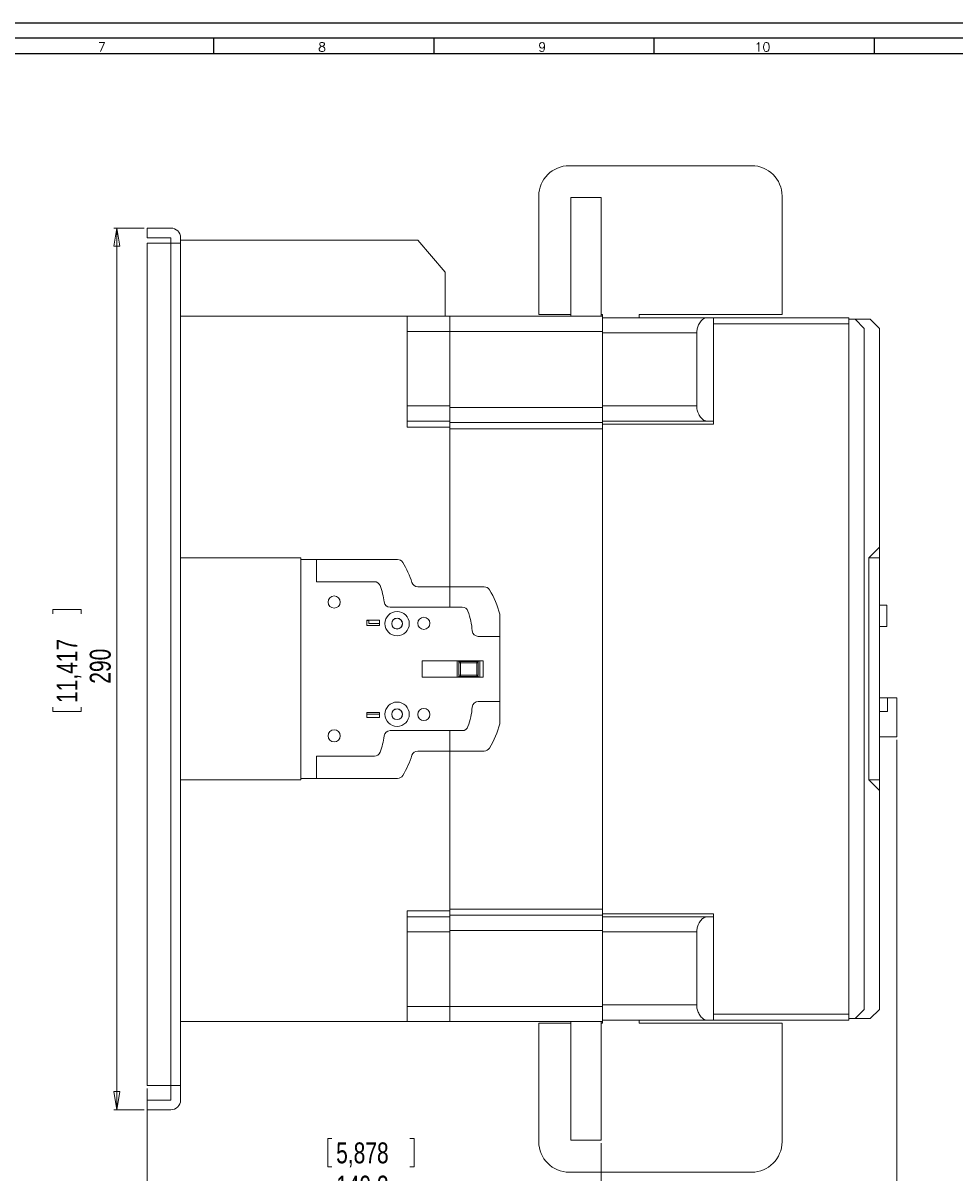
# Model space of a CAD drawing. Header units: millimetres. Extents: x 0 to 1189, y 0 to 841.
# Tile 7 of 8: x 469 to 776, y 463 to 841. Entities that reach past the tile are written whole.
import ezdxf

# ---------------------------------------------------------------- set-up
doc = ezdxf.new("R2010")
doc.units = ezdxf.units.MM
doc.layers.add('FORMATO', color=7, linetype='Continuous')
doc.styles.add('SLDTEXTSTYLE0', font='ROMANS')
doc.styles.add('SLDTEXTSTYLE3', font='TXT', dxfattribs={"width": 0.75})
doc.dimstyles.new('SLDDIMSTYLE0', dxfattribs={"dimtxt": 6.879167, "dimasz": 6, "dimexe": 0, "dimexo": 0.0625, "dimgap": 1.719792, "dimtad": 1, "dimdec": 1, "dimrnd": 1e-09, "dimzin": 12, "dimdsep": 46, "dimtxsty": 'SLDTEXTSTYLE3', "dimblk1": 'CLOSED', "dimblk2": 'CLOSED', "dimsah": 1, "dimcen": 0.09, "dimadec": 0, "dimazin": 3, "dimtfac": 1, "dimtdec": 1, "dimtofl": 0, "dimtmove": 0, "dimatfit": 3, "dimldrblk": 'CLOSED', "dimfxl": 1, "dimfrac": 2, "dimtolj": 1, "dimtzin": 12, "dimarcsym": 0})

# ---------------------------------------------------------------- blocks, each defined once
blk = doc.blocks.new('_CLOSED')
at = {"color": 0, "linetype": 'ByBlock', "lineweight": -2}
for p, q in [((-1, 0.166667), (0, 0)), ((-1, 0.166667), (-1, -0.166667)), ((0, 0), (-1, -0.166667)), ((0, 0), (-1, 0))]:
    blk.add_line(p, q, dxfattribs=at)
blk = doc.blocks.new('_D_6')
at = {"color": 7, "linetype": 'Continuous', "lineweight": 0}
for p, q in [((509.19, 773.57), (499.19, 773.57)), ((500.19, 773.57), (500.19, 483.57)), ((479.15, 648.09), (488.44, 648.09)), ((479.15, 648.09), (479.15, 646.7)), ((488.44, 648.09), (488.44, 646.7)), ((479.15, 614.57), (479.15, 615.97)), ((479.15, 614.57), (488.44, 614.57)), ((488.44, 614.57), (488.44, 615.97)), ((509.19, 483.57), (499.19, 483.57))]:
    blk.add_line(p, q, dxfattribs=at)
at = {"color": 7, "linetype": 'Continuous', "lineweight": 0, "xscale": 6, "yscale": 6}
for p, rotation in [((500.19, 773.57, 0.1), 90), ((500.19, 483.57, 0.1), 270)]:
    blk.add_blockref('_CLOSED', p, dxfattribs=dict(at, rotation=rotation))
at = {"color": 7, "linetype": 'Continuous', "lineweight": 0, "char_height": 6.879, "attachment_point": 1, "rotation": 90, "style": 'SLDTEXTSTYLE3'}
for s, insert in [('11,417', (480.39, 617.36)), ('290', (491.32, 623.71))]:
    blk.add_mtext(s, dxfattribs=dict(at, insert=insert))
blk = doc.blocks.new('_D_7')
at = {"color": 7, "linetype": 'Continuous', "lineweight": 0}
for p, q in [((510.19, 490.57), (510.19, 452.06)), ((569.57, 474.09), (569.57, 464.8)), ((569.57, 474.09), (570.96, 474.09)), ((598, 474.09), (596.6, 474.09)), ((598, 474.09), (598, 464.8)), ((659.49, 472.57), (659.49, 452.06)), ((569.57, 464.8), (570.96, 464.8)), ((598, 464.8), (596.6, 464.8)), ((510.19, 453.06), (659.49, 453.06))]:
    blk.add_line(p, q, dxfattribs=at)
at = {"color": 7, "linetype": 'Continuous', "lineweight": 0, "xscale": 6, "yscale": 6, "rotation": 180}
blk.add_blockref('_CLOSED', (510.19, 453.06, 0.1), dxfattribs=at)
at = {"color": 7, "linetype": 'Continuous', "lineweight": 0, "xscale": 6, "yscale": 6}
blk.add_blockref('_CLOSED', (659.49, 453.06, 0.1), dxfattribs=at)
at = {"color": 7, "linetype": 'Continuous', "lineweight": 0, "char_height": 6.879, "attachment_point": 1, "style": 'SLDTEXTSTYLE3'}
for s, insert in [('5,878', (572.35, 472.85)), ('149,3', (572.35, 461.92))]:
    blk.add_mtext(s, dxfattribs=dict(at, insert=insert))
blk = doc.blocks.new('_D_8')
at = {"color": 7, "linetype": 'Continuous', "lineweight": 0}
for p, q in [((756.71, 605.23), (756.71, 416.06)), ((510.19, 490.57), (510.19, 416.06)), ((617.16, 438.09), (617.16, 428.8)), ((617.16, 438.09), (618.55, 438.09)), ((645.59, 438.09), (644.2, 438.09)), ((645.59, 438.09), (645.59, 428.8)), ((617.16, 428.8), (618.55, 428.8)), ((645.59, 428.8), (644.2, 428.8)), ((510.19, 417.06), (756.71, 417.06))]:
    blk.add_line(p, q, dxfattribs=at)
at = {"color": 7, "linetype": 'Continuous', "lineweight": 0, "xscale": 6, "yscale": 6, "rotation": 180}
blk.add_blockref('_CLOSED', (510.19, 417.06, 0.1), dxfattribs=at)
at = {"color": 7, "linetype": 'Continuous', "lineweight": 0, "xscale": 6, "yscale": 6}
blk.add_blockref('_CLOSED', (756.71, 417.06, 0.1), dxfattribs=at)
at = {"color": 7, "linetype": 'Continuous', "lineweight": 0, "char_height": 6.879, "attachment_point": 1, "style": 'SLDTEXTSTYLE3'}
for s, insert in [('9,706', (619.94, 436.85)), ('246,5', (619.94, 425.92))]:
    blk.add_mtext(s, dxfattribs=dict(at, insert=insert))

msp = doc.modelspace()

# ---------------------------------------------------------------- linework, layer by layer
at = {"color": 7, "linetype": 'Continuous', "lineweight": 15}
for p, q in [((648.99, 794.08), (708.99, 794.08)), ((638.99, 745.08), (638.99, 784.08)), ((649.49, 783.57), (649.49, 744.57)), ((659.49, 783.57), (649.49, 783.57)), ((659.49, 744.57), (659.49, 783.57)), ((718.99, 784.08), (718.99, 745.08)), ((510.19, 773.57), (517.99, 773.57)), ((510.19, 770.37), (510.19, 773.57)), ((517.99, 770.37), (510.19, 770.37)), ((517.99, 768.57), (510.19, 768.57)), ((510.19, 768.57), (510.19, 491.57)), ((517.99, 768.57), (517.99, 770.37)), ((517.99, 768.57), (517.99, 491.57)), ((521.19, 768.57), (517.99, 768.57)), ((521.19, 770.37), (521.19, 768.57)), ((521.19, 769.57), (599.19, 769.57)), ((521.19, 768.57), (521.19, 491.57)), ((608.19, 759.07), (599.19, 769.57)), ((608.19, 744.57), (608.19, 759.07)), ((649.49, 745.08), (638.99, 745.08)), ((659.99, 745.08), (659.49, 745.08)), ((659.99, 744.57), (659.99, 745.08)), ((718.99, 745.08), (671.99, 745.08)), ((671.99, 745.08), (671.99, 744.08)), ((595.69, 744.57), (521.19, 744.57)), ((595.69, 744.57), (595.69, 739.57)), ((609.69, 744.57), (595.69, 744.57)), ((659.99, 744.57), (609.69, 744.57)), ((609.69, 744.57), (609.69, 739.57)), ((659.99, 739.57), (659.99, 744.57)), ((694.2, 744.08), (659.99, 744.08)), ((694.2, 744.08), (696.49, 744.08)), ((696.49, 742.08), (696.49, 744.08)), ((696.49, 744.08), (740.99, 744.08)), ((696.49, 742.08), (696.49, 709.08)), ((740.99, 742.08), (696.49, 742.08)), ((740.99, 744.08), (740.99, 742.08)), ((740.99, 743.57), (742.99, 743.57)), ((740.99, 515.06), (740.99, 742.08)), ((742.99, 743.57), (745.99, 740.57)), ((742.99, 743.57), (747.99, 743.57)), ((750.99, 740.57), (747.99, 743.57)), ((609.69, 739.57), (595.69, 739.57)), ((595.69, 739.57), (595.69, 715.07)), ((659.99, 739.57), (609.69, 739.57)), ((609.69, 739.57), (609.69, 714.57)), ((659.99, 714.57), (659.99, 739.57)), ((690.92, 739.08), (659.99, 739.08)), ((659.99, 739.08), (659.99, 715.08)), ((690.92, 715.08), (690.92, 739.08)), ((745.99, 740.57), (745.99, 516.57)), ((750.99, 668.57), (750.99, 740.57)), ((609.69, 715.07), (595.69, 715.07)), ((595.69, 715.07), (595.69, 710.07)), ((690.92, 715.08), (659.99, 715.08)), ((659.99, 714.57), (609.69, 714.57)), ((609.69, 714.57), (609.69, 709.57)), ((659.99, 709.57), (659.99, 714.57)), ((609.69, 710.07), (595.69, 710.07)), ((595.69, 708.07), (595.69, 710.07)), ((609.69, 708.07), (595.69, 708.07)), ((659.99, 709.57), (609.69, 709.57)), ((609.69, 709.57), (609.69, 707.57)), ((659.99, 707.57), (609.69, 707.57)), ((609.69, 707.57), (609.69, 648.87)), ((694.2, 710.08), (659.99, 710.08)), ((659.99, 709.57), (659.99, 707.57)), ((696.49, 709.08), (659.99, 709.08)), ((659.99, 549.57), (659.99, 707.57)), ((696.47, 710.08), (694.2, 710.08)), ((750.99, 668.57), (747.49, 665.07)), ((750.99, 665.07), (750.99, 668.57)), ((521.19, 665.07), (560.69, 665.07)), ((560.69, 665.07), (560.69, 664.57)), ((560.69, 592.57), (560.69, 664.57)), ((560.69, 664.57), (565.89, 664.57)), ((565.89, 664.57), (565.89, 657.27)), ((565.89, 664.57), (592.57, 664.57)), ((747.49, 665.07), (747.49, 592.07)), ((750.99, 665.07), (747.49, 665.07)), ((750.99, 592.07), (750.99, 665.07)), ((565.89, 657.27), (584.93, 657.27)), ((599.18, 655.57), (621.07, 655.57)), ((590.1, 648.87), (613.82, 648.87)), ((750.99, 649.57), (753.49, 649.57)), ((753.49, 649.57), (753.49, 642.57)), ((582.49, 642.87), (582.49, 644.57)), ((586.59, 644.57), (582.49, 644.57)), ((582.49, 644.47), (583.09, 644.47)), ((583.09, 643.47), (583.09, 644.47)), ((586.59, 643.47), (583.09, 643.47)), ((586.59, 644.57), (586.59, 642.87)), ((626.19, 646.57), (626.19, 639.27)), ((582.49, 642.87), (586.59, 642.87)), ((619.1, 639.27), (626.19, 639.27)), ((626.19, 639.27), (626.19, 617.87)), ((753.49, 642.57), (750.99, 642.57)), ((620.69, 631.27), (600.69, 631.27)), ((600.69, 631.27), (600.69, 625.87)), ((612.19, 625.87), (612.19, 631.27)), ((612.49, 631.27), (612.83, 630.92)), ((612.69, 626.57), (612.69, 630.57)), ((612.69, 630.57), (613.19, 630.57)), ((613.19, 631.07), (618.59, 631.07)), ((613.19, 630.57), (613.19, 631.07)), ((613.19, 630.57), (613.19, 626.57)), ((618.59, 630.57), (613.19, 630.57)), ((618.59, 631.07), (618.59, 630.57)), ((618.59, 630.57), (618.94, 630.57)), ((618.59, 626.57), (618.59, 630.57)), ((618.94, 630.92), (619.29, 631.27)), ((618.94, 630.57), (619.09, 630.57)), ((619.09, 630.57), (619.09, 626.57)), ((619.59, 631.27), (619.59, 625.87)), ((620.69, 625.87), (620.69, 631.27)), ((600.69, 625.87), (620.69, 625.87)), ((612.49, 625.87), (612.83, 626.22)), ((613.19, 626.57), (612.69, 626.57)), ((613.19, 626.22), (613.19, 626.57)), ((613.19, 626.57), (618.59, 626.57)), ((613.19, 626.07), (613.19, 626.22)), ((618.59, 626.07), (613.19, 626.07)), ((618.59, 626.57), (618.59, 626.07)), ((619.09, 626.57), (618.59, 626.57)), ((619.29, 625.87), (618.94, 626.22)), ((626.19, 617.87), (619.1, 617.87)), ((626.19, 617.87), (626.19, 610.57)), ((750.99, 619.07), (753.71, 619.07)), ((753.71, 614.57), (753.71, 619.07)), ((753.71, 619.07), (756.71, 619.07)), ((756.71, 619.07), (756.71, 606.23)), ((586.59, 614.27), (582.49, 614.27)), ((582.49, 614.27), (582.49, 612.57)), ((582.49, 613.67), (586.59, 613.67)), ((586.59, 612.57), (586.59, 614.27)), ((750.99, 614.57), (753.71, 614.57)), ((582.49, 612.57), (586.59, 612.57)), ((613.82, 608.27), (590.1, 608.27)), ((609.69, 608.27), (609.69, 549.57)), ((750.99, 606.23), (756.71, 606.23)), ((621.07, 601.57), (599.18, 601.57)), ((584.93, 599.87), (565.89, 599.87)), ((565.89, 599.87), (565.89, 592.57)), ((560.69, 592.07), (521.19, 592.07)), ((565.89, 592.57), (560.69, 592.57)), ((560.69, 592.57), (560.69, 592.07)), ((592.57, 592.57), (565.89, 592.57)), ((747.49, 592.07), (750.99, 588.57)), ((750.99, 592.07), (747.49, 592.07)), ((750.99, 588.57), (750.99, 592.07)), ((750.99, 516.57), (750.99, 588.57)), ((595.69, 549.07), (609.69, 549.07)), ((595.69, 547.07), (595.69, 549.07)), ((609.69, 549.57), (659.99, 549.57)), ((609.69, 549.57), (609.69, 547.57)), ((659.99, 549.57), (659.99, 547.57)), ((609.69, 547.07), (595.69, 547.07)), ((595.69, 547.07), (595.69, 542.07)), ((659.99, 547.57), (609.69, 547.57)), ((609.69, 547.57), (609.69, 542.57)), ((659.99, 548.06), (696.49, 548.06)), ((659.99, 542.57), (659.99, 547.57)), ((694.2, 547.06), (659.99, 547.06)), ((694.2, 547.06), (696.47, 547.06)), ((696.49, 548.06), (696.49, 515.06)), ((609.69, 542.07), (595.69, 542.07)), ((595.69, 542.07), (595.69, 517.57)), ((659.99, 542.57), (609.69, 542.57)), ((609.69, 542.57), (609.69, 517.57)), ((659.99, 517.57), (659.99, 542.57)), ((690.92, 542.06), (659.99, 542.06)), ((659.99, 542.06), (659.99, 518.06)), ((690.92, 518.06), (690.92, 542.06)), ((609.69, 517.57), (595.69, 517.57)), ((595.69, 517.57), (595.69, 512.57)), ((609.69, 517.57), (659.99, 517.57)), ((609.69, 517.57), (609.69, 512.57)), ((690.92, 518.06), (659.99, 518.06)), ((659.99, 512.57), (659.99, 517.57)), ((696.49, 513.06), (696.49, 515.06)), ((696.49, 515.06), (740.99, 515.06)), ((740.99, 515.06), (740.99, 513.06)), ((745.99, 516.57), (742.99, 513.57)), ((750.99, 516.57), (747.99, 513.57)), ((521.19, 512.57), (595.69, 512.57)), ((595.69, 512.57), (609.69, 512.57)), ((659.99, 512.57), (609.69, 512.57)), ((638.99, 512.06), (638.99, 473.06)), ((649.49, 512.06), (638.99, 512.06)), ((649.49, 512.57), (649.49, 473.57)), ((659.49, 473.57), (659.49, 512.57)), ((659.99, 512.06), (659.49, 512.06)), ((694.2, 513.06), (659.99, 513.06)), ((659.99, 512.57), (659.99, 512.06)), ((671.99, 512.06), (671.99, 513.06)), ((718.99, 512.06), (671.99, 512.06)), ((696.49, 513.06), (694.2, 513.06)), ((740.99, 513.06), (696.49, 513.06)), ((718.99, 473.06), (718.99, 512.06)), ((742.99, 513.57), (740.99, 513.57)), ((742.99, 513.57), (747.99, 513.57)), ((510.19, 491.57), (517.99, 491.57)), ((517.99, 491.57), (521.19, 491.57)), ((517.99, 486.77), (517.99, 491.57)), ((521.19, 491.57), (521.19, 486.77)), ((510.19, 483.57), (510.19, 486.77)), ((510.19, 486.77), (517.99, 486.77)), ((517.99, 483.57), (510.19, 483.57)), ((659.49, 473.57), (649.49, 473.57)), ((648.99, 463.06), (708.99, 463.06))]:
    msp.add_line(p, q, dxfattribs=at)
for centre, radius in [((571.69, 650.57), 2), ((592.39, 643.47), 4), ((592.39, 643.47), 1.78), ((592.39, 643.47), 1.75), ((601.19, 643.57), 2), ((592.39, 613.67), 4), ((592.39, 613.67), 1.78), ((592.39, 613.67), 1.75), ((601.19, 613.57), 2), ((571.69, 606.57), 2)]:
    msp.add_circle(centre, radius, dxfattribs=at)
for centre, radius, start, end in [((648.99, 784.08), 10, 90, 180), ((708.99, 784.08), 10, 0, 90), ((517.99, 770.37), 3.2, 0, 90), ((592.57, 662.57), 2, 30.7563, 90), ((566.79, 647.23), 32, 17.708, 30.7563), ((584.93, 655.27), 2, 20.0982, 90), ((563.33, 647.37), 25, 7.4557, 20.0982), ((599.18, 657.57), 2, 197.708, 270), ((621.07, 653.57), 2, 30.7563, 90), ((595.29, 638.23), 32, 15.1102, 30.7563), ((590.1, 650.87), 2, 187.4557, 270), ((613.82, 646.87), 2, 19.8235, 90), ((592.19, 639.07), 25, 4.6734, 19.8235), ((619.1, 641.27), 2, 184.6734, 270), ((613.19, 630.57), 0.5, 135, 180), ((613.19, 630.57), 0.5, 90, 135), ((618.59, 630.57), 0.5, 45, 90), ((618.59, 630.57), 0.5, 0, 45), ((613.19, 626.57), 0.5, 180, 225), ((613.19, 626.57), 0.5, 225, 270), ((618.59, 626.57), 0.5, 270, 315), ((618.59, 626.57), 0.5, 315, 0), ((619.1, 615.87), 2, 90, 175.3266), ((592.19, 618.07), 25, 340.1765, 355.3266), ((613.82, 610.27), 2, 270, 340.1765), ((595.29, 618.91), 32, 329.2437, 344.8898), ((563.33, 609.77), 25, 339.9018, 352.5443), ((590.1, 606.27), 2, 90, 172.5443), ((599.18, 599.57), 2, 90, 162.292), ((621.07, 603.57), 2, 270, 329.2437), ((584.93, 601.87), 2, 270, 339.9018), ((566.79, 609.91), 32, 329.2437, 342.292), ((592.57, 594.57), 2, 270, 329.2437), ((517.99, 486.77), 3.2, 270, 0), ((648.99, 473.06), 10, 180, 270), ((708.99, 473.06), 10, 270, 0)]:
    msp.add_arc(centre, radius, start, end, dxfattribs=at)
for points, knots in [([(690.92, 739.08), (690.96, 739.56), (691.03, 740.5), (691.57, 741.89), (692.37, 743.08), (693.34, 743.92), (693.92, 744.03), (694.2, 744.08)], [0, 0, 0, 0, 0.165545, 0.330301, 0.556031, 0.784885, 1, 1, 1, 1]), ([(694.2, 710.08), (693.87, 710.15), (693.22, 710.29), (692.19, 711.29), (691.41, 712.59), (690.99, 713.91), (690.94, 714.74), (690.92, 715.08)], [0, 0, 0, 0, 0.248319, 0.49623, 0.710248, 0.879585, 1, 1, 1, 1]), ([(696.47, 710.08), (696.47, 710.07), (696.48, 710.05), (696.48, 709.88), (696.49, 709.62), (696.49, 709.34), (696.49, 709.16), (696.49, 709.08)], [0, 0, 0, 0, 0.214638, 0.429279, 0.643812, 0.8584, 1, 1, 1, 1]), ([(690.92, 542.06), (690.96, 542.53), (691.03, 543.48), (691.57, 544.87), (692.37, 546.05), (693.34, 546.89), (693.92, 547), (694.2, 547.06)], [0, 0, 0, 0, 0.165546, 0.330302, 0.556032, 0.784884, 1, 1, 1, 1]), ([(696.49, 548.06), (696.49, 547.94), (696.49, 547.72), (696.49, 547.42), (696.48, 547.19), (696.48, 547.07), (696.47, 547.06), (696.47, 547.06)], [0, 0, 0, 0, 0.214649, 0.429301, 0.643931, 0.858494, 1, 1, 1, 1]), ([(694.2, 513.06), (693.87, 513.13), (693.22, 513.27), (692.19, 514.27), (691.41, 515.56), (690.99, 516.88), (690.94, 517.71), (690.92, 518.06)], [0, 0, 0, 0, 0.248319, 0.496229, 0.710247, 0.879584, 1, 1, 1, 1])]:
    msp.add_open_spline(points, degree=3, knots=knots, dxfattribs=at)
at = {"layer": 'FORMATO'}
for p, q in [((1189, 841), (0, 841)), ((1184, 836), (25, 836)), ((532.01, 836), (532.01, 831)), ((604.44, 836), (604.44, 831)), ((676.87, 836), (676.87, 831)), ((749.3, 836), (749.3, 831)), ((25, 831), (1184, 831))]:
    msp.add_line(p, q, dxfattribs=at)

# ---------------------------------------------------------------- texts
at = {"layer": 'FORMATO', "char_height": 3, "attachment_point": 2, "style": 'SLDTEXTSTYLE0'}
for s, insert in [('7', (495.28, 834.6)), ('8', (567.71, 834.6)), ('9', (640.14, 834.6)), ('10', (712.55, 834.6))]:
    msp.add_mtext(s, dxfattribs=dict(at, insert=insert))

# ---------------------------------------------------------------- dimensions: what is measured, and where the dimension line sits
at = {"color": 7, "linetype": 'Continuous', "lineweight": 0}
dim = msp.add_linear_dim(base=(500.19, 483.57), p1=(510.19, 773.57), p2=(510.19, 483.57), angle=90, dimstyle='SLDDIMSTYLE0', dxfattribs=at)
dim.commit()
dim.dimension.update_dxf_attribs({"geometry": '_D_6', "text_midpoint": (500.19, 631.33), "dimtype": 160})
for base, p2, picture, middle in [((756.71, 417.06), (756.71, 606.23), '_D_8', (631.37, 417.06)), ((659.49, 453.06), (659.49, 473.57), '_D_7', (583.78, 453.06))]:
    dim = msp.add_linear_dim(base=base, p1=(510.19, 491.57), p2=p2, dimstyle='SLDDIMSTYLE0', dxfattribs=at)
    dim.commit()
    dim.dimension.update_dxf_attribs({"geometry": picture, "text_midpoint": middle, "dimtype": 160})

doc.saveas('drawing.dxf')
